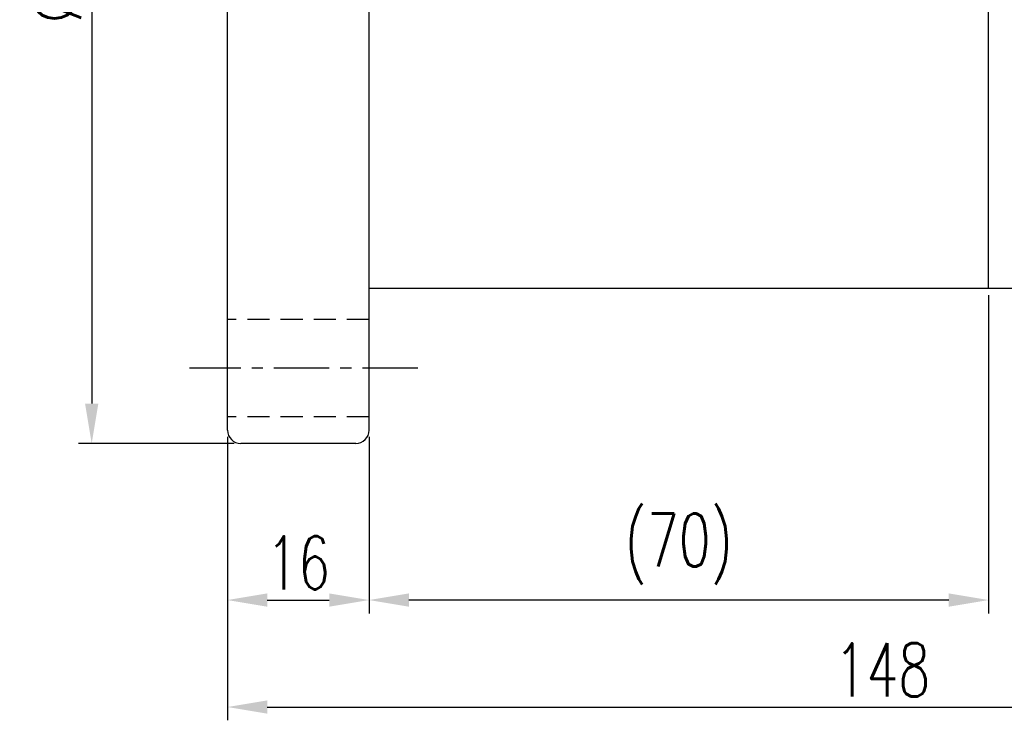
# Model space of a CAD drawing. Extents: x 903 to 1237, y 89 to 253.
# Tile 2 of 50: x 1063 to 1174, y 89 to 168. Entities that reach past the tile are written whole.
import ezdxf

# ---------------------------------------------------------------- set-up
doc = ezdxf.new("R2010")
doc.units = 0
doc.header["$MEASUREMENT"] = 0
doc.linetypes.add('CENTER', pattern=[2, 1.25, -0.25, 0.25, -0.25])
doc.linetypes.add('HIDDEN', pattern=[0.375, 0.25, -0.125])
for name, color, linetype in [('CL', 1, 'CENTER'), ('DIM', 4, 'CONTINUOUS'), ('HID', 2, 'HIDDEN'), ('OUT', 3, 'CONTINUOUS')]:
    doc.layers.add(name, color=color, linetype=linetype)
doc.styles.add('CHN', font='SIMPLEX.shx', dxfattribs={"width": 0.7, "bigfont": 'CHINESET.shx'})
doc.dimstyles.new('CNS', dxfattribs={"dimscale": 0, "dimtxt": 4, "dimasz": 3, "dimexe": 1, "dimexo": 0.5, "dimgap": 1, "dimtad": 1, "dimdsep": 46, "dimtxsty": 'CHN', "dimcen": 0.09, "dimclrd": 256, "dimclre": 256, "dimclrt": 256, "dimadec": 0, "dimazin": 0, "dimtp": 1, "dimtm": 1, "dimtfac": 0.6, "dimtix": 1, "dimtmove": 2, "dimatfit": 3, "dimfxl": 1, "dimtvp": 0.85, "dimtolj": 1, "dimarcsym": 0})

# ---------------------------------------------------------------- blocks, each defined once
blk = doc.blocks.new('*D4')
at = {"layer": 'DIM', "color": 0, "lineweight": -2, "transparency": 16777216}
for p, q in [((1234.08, 150.34), (1234.08, 88.56)), ((1086.08, 120.07), (1086.08, 88.56)), ((1090.58, 90.06), (1229.58, 90.06))]:
    blk.add_line(p, q, dxfattribs=at)
at = {"layer": 'DIM', "color": 0, "transparency": 16777216}
for points in [[(1090.58, 90.81), (1090.58, 89.31), (1086.08, 90.06)], [(1229.58, 90.81), (1229.58, 89.31), (1234.08, 90.06)]]:
    blk.add_solid(points, dxfattribs=at)
at = {"layer": 'DIM', "color": 0, "transparency": 16777216, "insert": (1160.08, 94.26), "char_height": 6, "attachment_point": 5, "style": 'CHN'}
blk.add_mtext('\\A1;148', dxfattribs=at)
blk = doc.blocks.new('*D5')
at = {"layer": 'DIM', "color": 0, "lineweight": -2, "transparency": 16777216}
for p, q in [((1086.08, 120.57), (1086.08, 100.64)), ((1102.08, 120.57), (1102.08, 100.64)), ((1090.58, 102.14), (1097.58, 102.14))]:
    blk.add_line(p, q, dxfattribs=at)
at = {"layer": 'DIM', "color": 0, "transparency": 16777216}
for points in [[(1090.58, 102.89), (1090.58, 101.39), (1086.08, 102.14)], [(1097.58, 102.89), (1097.58, 101.39), (1102.08, 102.14)]]:
    blk.add_solid(points, dxfattribs=at)
at = {"layer": 'DIM', "color": 0, "transparency": 16777216, "insert": (1094.08, 106.34), "char_height": 6, "attachment_point": 5, "style": 'CHN'}
blk.add_mtext('\\A1;16', dxfattribs=at)
blk = doc.blocks.new('*D6')
at = {"layer": 'DIM', "color": 0, "lineweight": -2, "transparency": 16777216}
for p, q in [((1086.83, 229.82), (1069.24, 229.82)), ((1070.74, 225.32), (1070.74, 124.32)), ((1086.83, 119.82), (1069.24, 119.82))]:
    blk.add_line(p, q, dxfattribs=at)
at = {"layer": 'DIM', "color": 0, "transparency": 16777216}
for points in [[(1069.99, 225.32), (1071.49, 225.32), (1070.74, 229.82)], [(1069.99, 124.32), (1071.49, 124.32), (1070.74, 119.82)]]:
    blk.add_solid(points, dxfattribs=at)
at = {"layer": 'DIM', "color": 0, "transparency": 16777216, "insert": (1066.54, 174.47), "char_height": 6, "attachment_point": 5, "rotation": 90, "style": 'CHN'}
blk.add_mtext('\\A1;%%c110', dxfattribs=at)
blk = doc.blocks.new('*D9')
at = {"layer": 'DIM', "color": 0, "lineweight": -2, "transparency": 16777216}
for p, q in [((1172.08, 136.57), (1172.08, 100.64)), ((1102.08, 120.57), (1102.08, 100.64)), ((1167.58, 102.14), (1106.58, 102.14))]:
    blk.add_line(p, q, dxfattribs=at)
at = {"layer": 'DIM', "color": 0, "transparency": 16777216}
for points in [[(1106.58, 102.89), (1106.58, 101.39), (1102.08, 102.14)], [(1167.58, 102.89), (1167.58, 101.39), (1172.08, 102.14)]]:
    blk.add_solid(points, dxfattribs=at)
at = {"layer": 'DIM', "color": 0, "transparency": 16777216, "insert": (1137.08, 107.91), "char_height": 6, "attachment_point": 5, "style": 'CHN'}
blk.add_mtext('\\A1;(70)', dxfattribs=at)

msp = doc.modelspace()

# ---------------------------------------------------------------- linework, layer by layer
at = {"layer": 'CL', "color": 7, "linetype": 'CENTER', "ltscale": 5}
msp.add_line((1107.582, 128.319), (1081.783, 128.319), dxfattribs=at)
at = {"layer": 'HID', "color": 7, "ltscale": 10}
for p, q in [((1102.082, 133.819), (1086.082, 133.819)), ((1102.082, 122.819), (1086.082, 122.819))]:
    msp.add_line(p, q, dxfattribs=at)
at = {"layer": 'OUT', "color": 7, "linetype": 'Continuous', "ltscale": 5}
for p, q in [((1086.082, 121.319), (1086.082, 228.319)), ((1102.082, 121.319), (1102.082, 228.319)), ((1172.082, 137.319), (1172.082, 212.319)), ((1232.582, 137.319), (1102.082, 137.319)), ((1100.582, 119.819), (1087.582, 119.819))]:
    msp.add_line(p, q, dxfattribs=at)
for centre, start, end in [((1087.582, 121.319), 180, 270), ((1100.582, 121.319), 270, 0)]:
    msp.add_arc(centre, 1.5, start, end, dxfattribs=at)

# ---------------------------------------------------------------- dimensions: what is measured, and where the dimension line sits
at = {"layer": 'DIM', "color": 7}
dim = msp.add_linear_dim(base=(1070.742, 119.819), p1=(1087.582, 229.819), p2=(1087.582, 119.819), angle=90, text='%%c<>', dimstyle='CNS', override={"dimscale": 1.5, "dimgap": 0.8, "dimtad": 1, "dimclrd": 0, "dimclre": 0, "dimclrt": 0, "dimtmove": 1}, dxfattribs=at)
dim.commit()
dim.dimension.update_dxf_attribs({"geometry": '*D6', "text_midpoint": (1070.742, 174.473), "dimtype": 160})
for base, p1, p2, picture, middle in [((1234.082, 90.062), (1086.082, 120.819), (1234.082, 151.092), '*D4', (1160.082, 94.262)), ((1102.082, 102.138), (1086.082, 121.319), (1102.082, 121.319), '*D5', (1094.082, 106.338))]:
    dim = msp.add_linear_dim(base=base, p1=p1, p2=p2, dimstyle='CNS', override={"dimscale": 1.5, "dimgap": 0.8, "dimclrd": 0, "dimclre": 0, "dimclrt": 0, "dimtmove": 1}, dxfattribs=at)
    dim.commit()
    dim.dimension.update_dxf_attribs({"geometry": picture, "text_midpoint": middle})
dim = msp.add_linear_dim(base=(1102.082, 102.138), p1=(1172.082, 137.319), p2=(1102.082, 121.319), text='(<>)', dimstyle='CNS', override={"dimscale": 1.5, "dimgap": 0.8, "dimclrd": 0, "dimclre": 0, "dimclrt": 0, "dimtmove": 1}, dxfattribs=at)
dim.commit()
dim.dimension.update_dxf_attribs({"geometry": '*D9', "text_midpoint": (1137.082, 107.91)})

doc.saveas('drawing.dxf')
